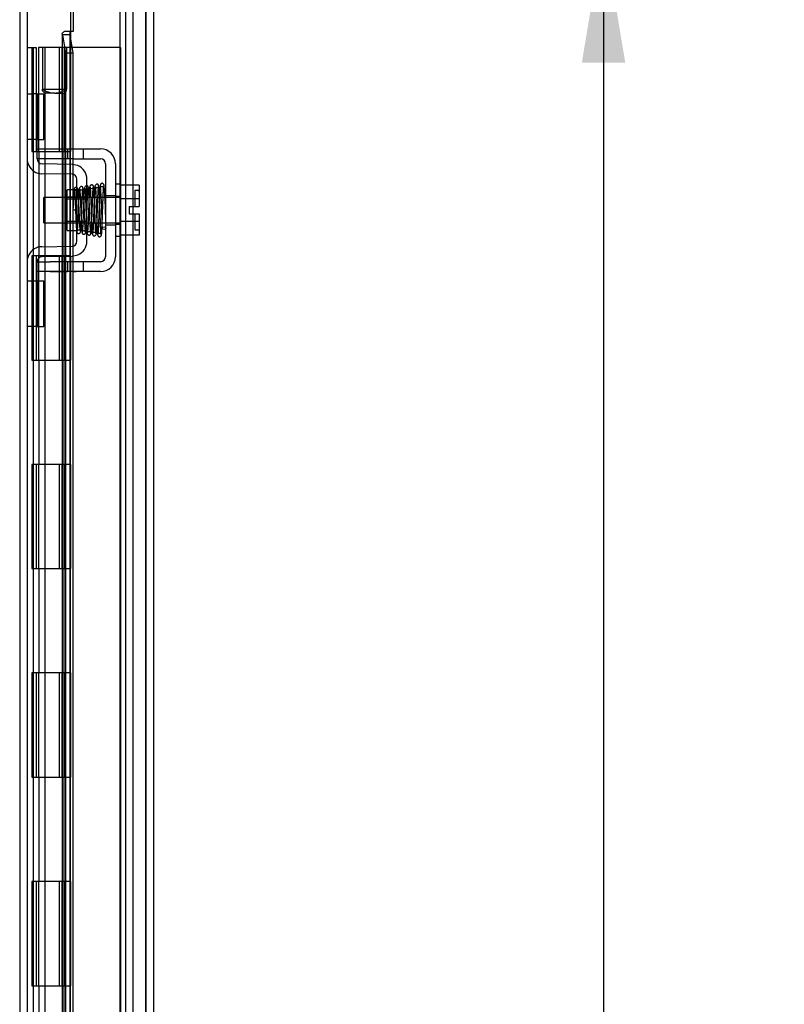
# Model space of a CAD drawing. Header units: inches. Extents: x 1 to 240, y -1 to 159.
# Tile 10 of 61: x 21 to 28, y 87 to 96. Entities that reach past the tile are written whole.
import ezdxf
from ezdxf.enums import TextEntityAlignment as Align
from ezdxf.lldxf.tags import DXFTag

# ---------------------------------------------------------------- set-up
doc = ezdxf.new("R2010")
doc.units = ezdxf.units.IN
doc.header["$MEASUREMENT"] = 0
for name, color, linetype in [('COM42667', 7, 'Continuous'), ('COM42780', 7, 'Continuous'), ('COM48605', 7, 'Continuous'), ('COM70220', 7, 'Continuous'), ('COM70726-5', 7, 'Continuous'), ('Default', 7, 'Continuous'), ('HNG10620-32B', 7, 'Continuous'), ('HNG10620-32C', 7, 'Continuous'), ('HNG10620-32P', 7, 'Continuous'), ('SCC19011', 7, 'Continuous'), ('SPR20265', 7, 'Continuous'), ('WAF25035', 7, 'Continuous')]:
    doc.layers.add(name, color=color, linetype=linetype)
doc.styles.add('SEACAD_Times_New_Roman', font='times.ttf')
tags = doc.linetypes.add('HIDDEN2', pattern=[0.1875, 0.125, -0.0625]).pattern_tags.tags
tags[6:7] = [DXFTag(74, 4), DXFTag(75, 0), DXFTag(340, '0'), DXFTag(46, 0.0), DXFTag(50, 0.0), DXFTag(44, 0.0), DXFTag(45, 0.0)]
tags[4:5] = [DXFTag(74, 4), DXFTag(75, 0), DXFTag(340, '0'), DXFTag(46, 0.0), DXFTag(50, 0.0), DXFTag(44, 0.0), DXFTag(45, 0.0)]
doc.dimstyles.new('HAMMOND_(STH_-_240x160)', dxfattribs={"dimtxt": 1, "dimasz": 1.25, "dimexe": 0.5, "dimexo": 0.5, "dimgap": 0.25, "dimtad": 0, "dimtih": 1, "dimtoh": 1, "dimlfac": 0.125, "dimzin": 0, "dimdsep": 46, "dimtxsty": 'SEACAD_Times_New_Roman', "dimblk1": '_SE_FILLED', "dimblk2": '_SE_FILLED', "dimsah": 1, "dimcen": 0.5, "dimadec": 0, "dimazin": 0, "dimtfac": 0.8, "dimtofl": 0, "dimtmove": 0, "dimatfit": 3, "dimfxl": 1, "dimtolj": 1, "dimtzin": 0, "dimarcsym": 0})

# ---------------------------------------------------------------- blocks, each defined once
blk = doc.blocks.new('SE6')
at = {"layer": 'COM42667', "color": 7, "linetype": 'HIDDEN2'}
for p, q in [((21.0603, 94.8398), (21.1853, 94.8398)), ((21.1853, 94.8398), (21.3523, 94.8398)), ((21.3523, 94.8398), (21.4123, 94.8398)), ((21.3523, 94.8398), (21.3523, 94.7448)), ((21.4123, 94.8398), (21.6678, 94.8398)), ((21.5048, 94.7448), (21.5048, 94.8398)), ((21.0603, 94.7448), (21.0603, 94.7823)), ((21.1853, 94.7448), (21.0603, 94.7448)), ((21.3523, 94.7448), (21.1853, 94.7448)), ((21.4123, 94.7448), (21.3523, 94.7448)), ((21.4123, 94.7448), (21.6678, 94.7448)), ((21.7158, 94.6968), (21.7158, 93.8053)), ((21.8108, 94.6968), (21.8108, 93.8053)), ((21.7158, 94.3916), (21.8108, 94.3916)), ((21.7158, 94.1106), (21.8108, 94.1106)), ((21.0603, 93.7573), (21.1853, 93.7573)), ((21.0603, 93.7198), (21.0603, 93.7573)), ((21.3523, 93.7573), (21.1853, 93.7573)), ((21.4123, 93.7573), (21.3523, 93.7573)), ((21.3523, 93.7573), (21.3523, 93.6623)), ((21.6678, 93.7573), (21.4123, 93.7573)), ((21.5048, 93.6623), (21.5048, 93.7573)), ((21.1853, 93.6623), (21.0603, 93.6623)), ((21.1853, 93.6633), (21.1853, 93.6623)), ((21.1853, 93.6633), (21.2452, 93.6633)), ((21.3523, 93.6623), (21.1853, 93.6623)), ((21.2452, 93.6633), (21.2452, 93.6623)), ((21.2452, 93.6633), (21.2735, 93.6633)), ((21.2735, 93.6633), (21.2735, 93.6623)), ((21.2735, 93.6633), (21.352, 93.6633)), ((21.4123, 93.6623), (21.3523, 93.6623)), ((21.3861, 93.6633), (21.3861, 93.6623)), ((21.6678, 93.6623), (21.4123, 93.6623)), ((21.413, 93.6633), (21.4353, 93.6633)), ((21.4353, 93.6633), (21.4353, 93.6623))]:
    blk.add_line(p, q, dxfattribs=at)
for centre, radius, start, end in [((21.6678, 94.6968), 0.143, 0, 90), ((21.6678, 94.6968), 0.048, 0, 90), ((21.6678, 93.8053), 0.143, 270, 0), ((21.6678, 93.8053), 0.048, 270, 0)]:
    blk.add_arc(centre, radius, start, end, dxfattribs=at)
at = {"layer": 'COM42780', "color": 7, "linetype": 'HIDDEN2'}
for p, q in [((20.9653, 95.3663), (21.0072, 95.3663)), ((21.0576, 95.3663), (21.0072, 95.3663)), ((21.0576, 95.3663), (21.1247, 95.3663)), ((21.0576, 94.9293), (21.0576, 95.3663)), ((21.0603, 95.3663), (21.0603, 94.9293)), ((21.1247, 94.9293), (21.1247, 95.3663)), ((21.0072, 94.9293), (20.9653, 94.9293)), ((21.0576, 94.9293), (21.0072, 94.9293)), ((21.0576, 94.9293), (21.1247, 94.9293)), ((21.0603, 94.7823), (21.0603, 94.9293)), ((21.3968, 94.691), (21.1075, 94.6961)), ((21.4509, 94.6793), (21.3968, 94.691)), ((21.3951, 94.596), (21.1058, 94.6011)), ((21.4423, 93.9541), (21.4423, 94.548)), ((21.5373, 93.9541), (21.5373, 94.548)), ((21.3473, 94.0561), (21.3473, 94.4461)), ((21.4423, 94.4461), (21.3473, 94.4461)), ((21.5373, 94.3761), (21.3473, 94.3761)), ((21.5373, 94.3576), (21.3473, 94.3576)), ((21.3473, 94.1446), (21.5373, 94.1446)), ((21.5373, 94.1261), (21.3473, 94.1261)), ((21.3473, 94.0561), (21.4423, 94.0561)), ((21.1058, 93.901), (21.3951, 93.9061)), ((21.1075, 93.806), (21.3968, 93.8111)), ((21.3968, 93.8111), (21.4509, 93.8228)), ((21.0603, 93.5728), (21.0603, 93.7198)), ((20.9653, 93.5728), (21.0072, 93.5728)), ((21.0072, 93.5728), (21.0576, 93.5728)), ((21.0576, 93.5728), (21.1247, 93.5728)), ((21.0576, 93.1358), (21.0576, 93.5728)), ((21.0603, 93.5728), (21.0603, 93.1358)), ((21.1247, 93.1358), (21.1247, 93.5728)), ((21.0593, 93.441), (21.0603, 93.441)), ((21.0593, 93.3317), (21.0593, 93.441)), ((21.0593, 93.4107), (21.0603, 93.4107)), ((21.0593, 93.3317), (21.0603, 93.3317)), ((21.0593, 93.3011), (21.0593, 93.3317)), ((21.0593, 93.3259), (21.0603, 93.3259)), ((21.0593, 93.3011), (21.0603, 93.3011)), ((21.0593, 93.2675), (21.0593, 93.3011)), ((21.0593, 93.2675), (21.0603, 93.2675)), ((21.0072, 93.1358), (20.9653, 93.1358)), ((21.0576, 93.1358), (21.0072, 93.1358)), ((21.0576, 93.1358), (21.1247, 93.1358))]:
    blk.add_line(p, q, dxfattribs=at)
for centre, radius, start, end in [((21.1083, 94.744), 0.143, 180, 206.90823), ((21.1083, 94.744), 0.048, 180, 269), ((21.1083, 94.744), 0.143, 206.90823, 269), ((21.3943, 94.548), 0.143, 0, 66.66652), ((21.3943, 94.548), 0.048, 0, 89), ((21.1083, 93.7581), 0.143, 91, 153.09177), ((21.3943, 93.9541), 0.048, 271, 0), ((21.3943, 93.9541), 0.143, 293.33348, 0), ((21.1083, 93.7581), 0.143, 153.09177, 180), ((21.1083, 93.7581), 0.048, 91, 180)]:
    blk.add_arc(centre, radius, start, end, dxfattribs=at)
at = {"layer": 'COM48605', "color": 7, "linetype": 'Continuous'}
for p, q in [((21.3803, 96.8435), (21.3803, 95.8131)), ((22.1753, 96.8076), (22.1753, 62.8186))]:
    blk.add_line(p, q, dxfattribs=at)
at = {"layer": 'COM48605', "color": 7, "linetype": 'HIDDEN2'}
for p, q in [((21.4083, 95.9685), (21.4083, 96.8435)), ((22.1033, 96.8076), (22.1033, 62.8186)), ((21.3256, 95.9685), (21.4083, 95.9685)), ((21.3003, 95.9401), (21.3003, 63.686)), ((21.3019, 95.933), (21.3319, 95.7604)), ((21.3728, 95.933), (21.3019, 95.933)), ((21.3723, 95.9401), (21.3723, 63.686)), ((21.3728, 95.933), (21.4028, 95.7604)), ((21.3319, 95.7604), (21.3319, 63.8657)), ((21.3319, 95.7604), (21.4028, 95.7604)), ((21.4028, 95.7604), (21.4028, 85.9156))]:
    blk.add_line(p, q, dxfattribs=at)
blk.add_arc((21.4258, 95.9399), 0.0534, 147.5781, 179.76642, dxfattribs=at)
blk.add_open_spline([(21.3019, 95.933), (21.2992, 95.9389), (21.2999, 95.9448), (21.308, 95.9567), (21.3155, 95.9626), (21.3256, 95.9685)], degree=3, knots=[0, 0, 0, 0, 0.5, 0.5, 1, 1, 1, 1], dxfattribs=at)
at = {"layer": 'COM70220', "color": 7, "linetype": 'HIDDEN2'}
for p, q in [((21.8533, 96.2906), (21.8533, 63.3356)), ((22.0993, 96.2906), (22.0993, 63.3356)), ((22.1013, 96.2906), (22.1013, 63.3356)), ((22.1023, 96.2906), (22.1023, 63.3356))]:
    blk.add_line(p, q, dxfattribs=at)
at = {"layer": 'COM70726-5', "color": 7, "linetype": 'HIDDEN2'}
for p, q in [((20.8933, 97.658), (20.8933, 61.9681)), ((21.9063, 96.5263), (21.9063, 63.0998)), ((21.9783, 96.5263), (21.9783, 63.0998))]:
    blk.add_line(p, q, dxfattribs=at)
at = {"layer": 'COM70726-5', "color": 7, "linetype": 'Continuous'}
blk.add_line((20.9653, 97.658), (20.9653, 61.9681), dxfattribs=at)
at = {"layer": 'HNG10620-32B', "color": 7, "linetype": 'Continuous'}
for p, q in [((20.9653, 95.8131), (20.9914, 95.8131)), ((20.9914, 95.8131), (21.0091, 95.8131)), ((21.0091, 95.8131), (21.0515, 95.8131)), ((21.0091, 95.8131), (21.0091, 94.8131)), ((21.0515, 95.8131), (21.0515, 94.8131)), ((21.0091, 94.8131), (21.1178, 94.8131)), ((21.1178, 94.8131), (21.3803, 94.8131)), ((21.3803, 93.8131), (21.3803, 94.8131)), ((21.1178, 93.8131), (21.0091, 93.8131)), ((21.0091, 93.8131), (21.0091, 92.8131)), ((21.0515, 93.8131), (21.0515, 92.8131)), ((21.3803, 93.8131), (21.1178, 93.8131)), ((21.0091, 92.8131), (21.1178, 92.8131)), ((21.1178, 92.8131), (21.3803, 92.8131)), ((21.3803, 91.8131), (21.3803, 92.8131)), ((21.1178, 91.8131), (21.0091, 91.8131)), ((21.0091, 91.8131), (21.0091, 90.8131)), ((21.0515, 91.8131), (21.0515, 90.8131)), ((21.3803, 91.8131), (21.1178, 91.8131)), ((21.0091, 90.8131), (21.1178, 90.8131)), ((21.1178, 90.8131), (21.3803, 90.8131)), ((21.3803, 89.8131), (21.3803, 90.8131)), ((21.1178, 89.8131), (21.0091, 89.8131)), ((21.0091, 89.8131), (21.0091, 88.8131)), ((21.0515, 89.8131), (21.0515, 88.8131)), ((21.3803, 89.8131), (21.1178, 89.8131)), ((21.0091, 88.8131), (21.1178, 88.8131)), ((21.1178, 88.8131), (21.3803, 88.8131)), ((21.3803, 87.8131), (21.3803, 88.8131)), ((21.1178, 87.8131), (21.0091, 87.8131)), ((21.0091, 87.8131), (21.0091, 86.8131)), ((21.0515, 87.8131), (21.0515, 86.8131)), ((21.3803, 87.8131), (21.1178, 87.8131)), ((21.0091, 86.8131), (21.1178, 86.8131)), ((21.1178, 86.8131), (21.3803, 86.8131)), ((21.3803, 85.8131), (21.3803, 86.8131))]:
    blk.add_line(p, q, dxfattribs=at)
at = {"layer": 'HNG10620-32B', "color": 7, "linetype": 'HIDDEN2'}
for p, q in [((21.0253, 63.8131), (21.0253, 95.8131)), ((21.0797, 93.8131), (21.0797, 94.8131)), ((21.137, 93.8131), (21.137, 94.8131)), ((21.3203, 93.8131), (21.3203, 94.8131)), ((21.0797, 91.8131), (21.0797, 92.8131)), ((21.137, 91.8131), (21.137, 92.8131)), ((21.3203, 91.8131), (21.3203, 92.8131)), ((21.0797, 89.8131), (21.0797, 90.8131)), ((21.137, 89.8131), (21.137, 90.8131)), ((21.3203, 89.8131), (21.3203, 90.8131)), ((21.0797, 87.8131), (21.0797, 88.8131)), ((21.137, 87.8131), (21.137, 88.8131)), ((21.3203, 87.8131), (21.3203, 88.8131)), ((21.0797, 85.8131), (21.0797, 86.8131)), ((21.137, 85.8131), (21.137, 86.8131)), ((21.3203, 85.8131), (21.3203, 86.8131))]:
    blk.add_line(p, q, dxfattribs=at)
at = {"layer": 'HNG10620-32C', "color": 7, "linetype": 'Continuous'}
for p, q in [((21.3803, 95.8131), (21.0728, 95.8131)), ((21.0728, 95.8131), (21.0728, 94.8131)), ((21.3803, 95.8131), (21.3803, 94.8131)), ((21.1178, 94.8131), (21.3803, 94.8131)), ((21.0728, 93.8131), (21.0728, 92.8131)), ((21.3803, 93.8131), (21.1178, 93.8131)), ((21.3803, 93.8131), (21.3803, 92.8131)), ((21.1178, 92.8131), (21.3803, 92.8131)), ((21.0728, 91.8131), (21.0728, 90.8131)), ((21.3803, 91.8131), (21.1178, 91.8131)), ((21.3803, 91.8131), (21.3803, 90.8131)), ((21.1178, 90.8131), (21.3803, 90.8131)), ((21.0728, 89.8131), (21.0728, 88.8131)), ((21.3803, 89.8131), (21.1178, 89.8131)), ((21.3803, 89.8131), (21.3803, 88.8131)), ((21.1178, 88.8131), (21.3803, 88.8131)), ((21.0728, 87.8131), (21.0728, 86.8131)), ((21.3803, 87.8131), (21.1178, 87.8131)), ((21.3803, 87.8131), (21.3803, 86.8131)), ((21.1178, 86.8131), (21.3803, 86.8131))]:
    blk.add_line(p, q, dxfattribs=at)
at = {"layer": 'HNG10620-32C', "color": 7, "linetype": 'HIDDEN2'}
for p, q in [((21.1328, 95.8131), (21.1328, 94.8131)), ((21.2703, 95.8131), (21.2703, 94.8131)), ((21.2983, 95.8131), (21.2983, 94.8131)), ((21.3203, 95.8131), (21.3203, 94.8131)), ((21.4093, 95.8131), (21.3803, 95.8131)), ((21.8603, 95.8131), (21.4093, 95.8131)), ((21.8603, 95.8131), (21.8603, 63.8131)), ((21.1328, 93.8131), (21.1328, 92.8131)), ((21.2703, 93.8131), (21.2703, 92.8131)), ((21.2983, 93.8131), (21.2983, 92.8131)), ((21.3203, 93.8131), (21.3203, 92.8131)), ((21.1328, 91.8131), (21.1328, 90.8131)), ((21.2703, 91.8131), (21.2703, 90.8131)), ((21.2983, 91.8131), (21.2983, 90.8131)), ((21.3203, 91.8131), (21.3203, 90.8131)), ((21.1328, 89.8131), (21.1328, 88.8131)), ((21.2703, 89.8131), (21.2703, 88.8131)), ((21.2983, 89.8131), (21.2983, 88.8131)), ((21.3203, 89.8131), (21.3203, 88.8131)), ((21.1328, 87.8131), (21.1328, 86.8131)), ((21.2703, 87.8131), (21.2703, 86.8131)), ((21.2983, 87.8131), (21.2983, 86.8131)), ((21.3203, 87.8131), (21.3203, 86.8131))]:
    blk.add_line(p, q, dxfattribs=at)
at = {"layer": 'HNG10620-32P', "color": 7, "linetype": 'HIDDEN2'}
for p, q in [((21.1115, 95.8131), (21.1115, 95.4125)), ((21.3415, 95.8131), (21.3415, 95.4125)), ((21.1115, 95.4125), (21.3415, 95.4125)), ((21.1115, 95.3954), (21.1115, 95.4125)), ((21.1115, 95.3954), (21.1328, 95.3742)), ((21.3203, 95.3742), (21.3416, 95.3954)), ((21.3415, 95.3954), (21.3415, 95.4125)), ((21.2265, 95.3742), (21.1328, 95.3742)), ((21.1328, 95.3742), (21.1328, 63.8131)), ((21.2265, 95.3742), (21.3203, 95.3742)), ((21.3203, 63.8131), (21.3203, 95.3742))]:
    blk.add_line(p, q, dxfattribs=at)
for centre, start, end in [((21.233, 95.585), 234.85734, 268.25957), ((21.2202, 95.585), 271.73762, 305.14495)]:
    blk.add_arc(centre, 0.2109, start, end, dxfattribs=at)
at = {"layer": 'SCC19011', "color": 7, "linetype": 'HIDDEN2'}
for p, q in [((22.0368, 94.4921), (21.8558, 94.4921)), ((21.9968, 94.4386), (21.9968, 94.2851)), ((22.0268, 94.4386), (21.9968, 94.4386)), ((22.0368, 94.4921), (22.0368, 94.3599)), ((21.1238, 94.1291), (21.1238, 94.3731)), ((21.8558, 94.3731), (21.1238, 94.3731)), ((22.0368, 94.3599), (21.8558, 94.3599)), ((22.0368, 94.3599), (22.0368, 94.2851)), ((21.9418, 94.2851), (21.9418, 94.2171)), ((21.9418, 94.2851), (22.0368, 94.2851)), ((21.9418, 94.2171), (22.0368, 94.2171)), ((21.9968, 94.2171), (21.9968, 94.0636)), ((22.0368, 94.2171), (22.0368, 94.1422)), ((21.1238, 94.1291), (21.8558, 94.1291)), ((22.0368, 94.1422), (21.8558, 94.1422)), ((21.9968, 94.0636), (22.0268, 94.0636)), ((22.0368, 94.1422), (22.0368, 94.0101)), ((22.0368, 94.0101), (21.8558, 94.0101))]:
    blk.add_line(p, q, dxfattribs=at)
for centre, start, end in [((22.0268, 94.4486), 270, 0), ((22.0268, 94.0536), 0, 90)]:
    blk.add_arc(centre, 0.01, start, end, dxfattribs=at)
at = {"layer": 'SPR20265', "color": 7, "linetype": 'HIDDEN2'}
blk.add_line((21.4383, 94.2511), (21.4033, 94.2511), dxfattribs=at)
for centre, radius, start, end in [((21.5834, 94.4757), 0.0169, 180.77991, 0.22839), ((16.7653, 94.0734), 4.9192, 0.05544, 4.84158), ((16.7347, 94.0721), 4.9849, 0.07756, 4.81748)]:
    blk.add_arc(centre, radius, start, end, dxfattribs=at)
blk.add_ellipse((21.702, 94.0785), major_axis=(0.0175, 0), ratio=0.707107, dxfattribs=at)
for points, knots in [([(21.415, 94.4537), (21.4144, 94.452), (21.4133, 94.445), (21.4116, 94.4268), (21.4099, 94.4013), (21.4083, 94.3693), (21.4066, 94.3327), (21.4049, 94.292), (21.4039, 94.2662), (21.4033, 94.2511)], [0.1262894, 0.1262894, 0.1262894, 0.1262894, 0.2522008, 0.3777822, 0.5029693, 0.6277666, 0.7522043, 0.8763068, 1, 1, 1, 1]), ([(21.4521, 94.4503), (21.4517, 94.4537), (21.4508, 94.4593), (21.4449, 94.4667), (21.4376, 94.4702), (21.4306, 94.4706), (21.424, 94.4682), (21.4191, 94.4638), (21.4162, 94.4583), (21.4159, 94.4548), (21.4157, 94.4529)], [0, 0, 0, 0, 0.171749, 0.337669, 0.486578, 0.613302, 0.730062, 0.835396, 0.925606, 1, 1, 1, 1]), ([(21.4165, 94.4507), (21.4171, 94.449), (21.418, 94.4458), (21.4199, 94.4292), (21.4219, 94.3984), (21.4242, 94.3522), (21.4261, 94.3066), (21.4277, 94.2665), (21.429, 94.2336), (21.4301, 94.2047), (21.4313, 94.1758), (21.4326, 94.1447), (21.4342, 94.1127), (21.436, 94.0826), (21.4379, 94.0597), (21.4397, 94.0457), (21.4424, 94.0379), (21.4445, 94.0336), (21.4511, 94.029), (21.4567, 94.0277), (21.4624, 94.028), (21.4685, 94.0308), (21.4741, 94.0367), (21.4766, 94.0442), (21.4786, 94.0559), (21.4808, 94.0807), (21.4827, 94.1157), (21.4844, 94.1535), (21.486, 94.1911), (21.4878, 94.2368), (21.4897, 94.2891), (21.4919, 94.3446), (21.4944, 94.3972), (21.497, 94.4411), (21.4987, 94.4519), (21.4998, 94.4577)], [0, 0, 0, 0, 0.030138, 0.058644, 0.110543, 0.155891, 0.194555, 0.22648, 0.251609, 0.272114, 0.295474, 0.322352, 0.352806, 0.386929, 0.423211, 0.452733, 0.474035, 0.48711, 0.495203, 0.500931, 0.507948, 0.516068, 0.524564, 0.543018, 0.563663, 0.607437, 0.654882, 0.682303, 0.714219, 0.750638, 0.791534, 0.836919, 0.886807, 0.941147, 1, 1, 1, 1]), ([(21.4507, 94.4529), (21.4506, 94.4515), (21.4505, 94.449), (21.4491, 94.445), (21.4468, 94.4415), (21.4438, 94.4387), (21.4404, 94.4367), (21.4359, 94.4353), (21.4303, 94.4352), (21.4241, 94.4375), (21.4196, 94.4417), (21.4172, 94.4466), (21.4171, 94.4489), (21.4171, 94.4503)], [0, 0, 0, 0, 0.062102, 0.127036, 0.193129, 0.258648, 0.322128, 0.382614, 0.496212, 0.616438, 0.741896, 0.869698, 1, 1, 1, 1]), ([(21.4383, 94.2511), (21.4389, 94.2662), (21.4399, 94.2918), (21.4416, 94.3321), (21.4432, 94.3681), (21.4448, 94.3992), (21.4465, 94.4238), (21.4481, 94.441), (21.4491, 94.4475), (21.4497, 94.4489)], [0, 0, 0, 0, 0.125192, 0.2503696, 0.3754503, 0.5004684, 0.6254513, 0.7503882, 0.8752185, 0.8752185, 0.8752185, 0.8752185]), ([(21.4649, 94.4603), (21.4643, 94.4578), (21.4635, 94.4533), (21.4616, 94.4347), (21.4596, 94.4024), (21.4574, 94.3551), (21.4555, 94.3087), (21.4539, 94.2674), (21.4526, 94.2337), (21.4515, 94.2051), (21.4504, 94.1781), (21.4493, 94.1499), (21.448, 94.1214), (21.4466, 94.0944), (21.4453, 94.0729), (21.4441, 94.0601), (21.4444, 94.0563), (21.4448, 94.0567), (21.4507, 94.0617), (21.4611, 94.0642), (21.47, 94.0596), (21.4735, 94.056), (21.4719, 94.0647), (21.4706, 94.0879), (21.4686, 94.1239), (21.4669, 94.1623), (21.4653, 94.1999), (21.4635, 94.2451), (21.4615, 94.2963), (21.4593, 94.3499), (21.4569, 94.3998), (21.4542, 94.4404), (21.4524, 94.4492), (21.4514, 94.4538)], [0, 0, 0, 0, 0.030624, 0.059572, 0.112296, 0.158496, 0.198178, 0.231383, 0.258144, 0.279018, 0.300893, 0.325848, 0.353832, 0.384782, 0.418556, 0.448709, 0.470924, 0.485481, 0.493857, 0.506964, 0.5258, 0.535355, 0.565296, 0.608976, 0.656578, 0.684104, 0.716046, 0.752413, 0.793173, 0.838315, 0.887857, 0.941737, 1, 1, 1, 1]), ([(21.5006, 94.4607), (21.5006, 94.4616), (21.5006, 94.4631), (21.5, 94.4659), (21.4989, 94.4686), (21.4973, 94.4712), (21.4951, 94.4736), (21.4914, 94.4763), (21.4857, 94.4782), (21.4787, 94.4776), (21.4714, 94.4738), (21.4656, 94.4659), (21.4647, 94.46), (21.4642, 94.4564)], [0, 0, 0, 0, 0.035882, 0.073188, 0.112909, 0.155738, 0.202044, 0.251913, 0.361271, 0.485727, 0.637722, 0.812554, 1, 1, 1, 1]), ([(21.4992, 94.4564), (21.4992, 94.4545), (21.4989, 94.4516), (21.4945, 94.446), (21.4881, 94.443), (21.4815, 94.4427), (21.476, 94.4444), (21.4721, 94.447), (21.4697, 94.4494), (21.4678, 94.4521), (21.4666, 94.455), (21.4658, 94.458), (21.4657, 94.4597), (21.4656, 94.4607)], [0, 0, 0, 0, 0.182694, 0.346276, 0.488158, 0.606317, 0.714771, 0.767541, 0.818616, 0.867529, 0.913978, 0.957988, 1, 1, 1, 1]), ([(21.4662, 94.4567), (21.4667, 94.4569), (21.4678, 94.4555), (21.4698, 94.4376), (21.4718, 94.4068), (21.4736, 94.3701), (21.4751, 94.3332), (21.4765, 94.2994), (21.4776, 94.2706), (21.4785, 94.2465), (21.4793, 94.2233), (21.4803, 94.197), (21.4816, 94.1655), (21.4831, 94.1305), (21.4848, 94.0948), (21.4867, 94.0629), (21.4889, 94.0395), (21.4903, 94.0366), (21.4911, 94.0357)], [0.0371956, 0.0371956, 0.0371956, 0.0371956, 0.0950268, 0.1815481, 0.2593321, 0.3282437, 0.3881762, 0.4389945, 0.4806028, 0.5129557, 0.5423464, 0.5804616, 0.6275872, 0.6837392, 0.7489853, 0.8234087, 0.9070556, 0.990788, 0.990788, 0.990788, 0.990788]), ([(21.5745, 94.0338), (21.574, 94.0369), (21.5731, 94.0424), (21.5712, 94.0639), (21.5692, 94.1003), (21.567, 94.1523), (21.5651, 94.2025), (21.5635, 94.2462), (21.5622, 94.2815), (21.5611, 94.3115), (21.56, 94.3401), (21.5587, 94.37), (21.5573, 94.4002), (21.5557, 94.4287), (21.554, 94.4513), (21.5523, 94.4661), (21.5498, 94.4746), (21.5479, 94.4792), (21.5402, 94.4856), (21.5297, 94.487), (21.5178, 94.4782), (21.5142, 94.4651), (21.5126, 94.4511), (21.5104, 94.423), (21.5085, 94.3839), (21.5068, 94.3429), (21.5052, 94.3029), (21.5034, 94.2548), (21.5014, 94.2004), (21.4992, 94.1438), (21.4967, 94.0913), (21.4946, 94.0588), (21.4927, 94.043), (21.4918, 94.0406), (21.4913, 94.0393)], [0, 0, 0, 0, 0.030588, 0.059502, 0.112112, 0.15811, 0.197452, 0.230137, 0.256167, 0.276711, 0.298882, 0.32391, 0.351827, 0.382688, 0.416108, 0.444805, 0.466192, 0.480295, 0.488754, 0.504028, 0.526129, 0.547052, 0.567589, 0.611179, 0.65858, 0.685494, 0.716984, 0.753026, 0.793568, 0.838557, 0.887974, 0.941711, 0.970313, 1, 1, 1, 1]), ([(21.5257, 94.0402), (21.525, 94.0408), (21.5237, 94.0433), (21.5216, 94.0653), (21.5197, 94.0962), (21.518, 94.1313), (21.5166, 94.1659), (21.5153, 94.1971), (21.5143, 94.2233), (21.5135, 94.2465), (21.5126, 94.2706), (21.5115, 94.2995), (21.5101, 94.3337), (21.5085, 94.3712), (21.5066, 94.409), (21.5045, 94.4413), (21.5024, 94.4613), (21.501, 94.4631), (21.5004, 94.463)], [0.0131658, 0.0131658, 0.0131658, 0.0131658, 0.0909604, 0.1731652, 0.2465793, 0.3111404, 0.3668432, 0.4136877, 0.4516326, 0.4809195, 0.513185, 0.5547397, 0.6056117, 0.6658064, 0.7353084, 0.8141543, 0.9023988, 0.9687744, 0.9687744, 0.9687744, 0.9687744]), ([(21.5261, 94.036), (21.5267, 94.0375), (21.5276, 94.0401), (21.5294, 94.0559), (21.5315, 94.0864), (21.5337, 94.1331), (21.5356, 94.1801), (21.5372, 94.2223), (21.5385, 94.2572), (21.5397, 94.2878), (21.5408, 94.3182), (21.5421, 94.3513), (21.5436, 94.3854), (21.5451, 94.4177), (21.5466, 94.4423), (21.5477, 94.455), (21.5474, 94.458), (21.5464, 94.4568), (21.5436, 94.4543), (21.5401, 94.4521), (21.5354, 94.4509), (21.5298, 94.451), (21.5243, 94.4532), (21.521, 94.4558), (21.5191, 94.4577), (21.5191, 94.4562), (21.5192, 94.4501), (21.5204, 94.435), (21.5218, 94.4107), (21.523, 94.3864), (21.5244, 94.3555), (21.5259, 94.3161), (21.5277, 94.2683), (21.5296, 94.2135), (21.5318, 94.1552), (21.5342, 94.0994), (21.5369, 94.0518), (21.5386, 94.0387), (21.5396, 94.0315)], [0, 0, 0, 0, 0.030225, 0.058803, 0.110858, 0.156431, 0.195456, 0.227938, 0.253865, 0.274459, 0.297581, 0.324594, 0.355453, 0.390107, 0.42783, 0.459209, 0.481159, 0.494005, 0.495926, 0.500825, 0.505329, 0.510836, 0.51729, 0.524444, 0.532575, 0.546917, 0.562289, 0.605902, 0.629239, 0.653669, 0.681658, 0.713975, 0.750652, 0.791681, 0.837105, 0.886957, 0.941226, 1, 1, 1, 1]), ([(21.566, 94.4782), (21.5651, 94.4764), (21.5637, 94.4726), (21.5614, 94.4449), (21.5595, 94.4098), (21.5578, 94.3711), (21.5563, 94.3336), (21.555, 94.3001), (21.554, 94.2721), (21.5532, 94.2476), (21.5523, 94.2222), (21.5512, 94.1921), (21.5498, 94.1569), (21.5483, 94.1188), (21.5465, 94.0814), (21.5445, 94.0508), (21.5431, 94.0384), (21.5424, 94.0357)], [0, 0, 0, 0, 0.0928445, 0.1764398, 0.250853, 0.3161117, 0.3722873, 0.4194413, 0.4575828, 0.486995, 0.5193932, 0.5610525, 0.6119191, 0.6718945, 0.7408311, 0.8186093, 0.9050834, 0.9050834, 0.9050834, 0.9050834]), ([(21.6015, 94.4755), (21.6011, 94.4786), (21.6005, 94.4826), (21.5972, 94.4875), (21.5931, 94.4913), (21.5871, 94.4939), (21.5801, 94.494), (21.5736, 94.4915), (21.5687, 94.4869), (21.5658, 94.4813), (21.5654, 94.4777), (21.5653, 94.4758)], [0, 0, 0, 0, 0.147667, 0.223434, 0.298136, 0.43794, 0.563031, 0.685887, 0.803032, 0.90871, 1, 1, 1, 1]), ([(21.566, 94.4746), (21.5668, 94.4727), (21.5683, 94.4687), (21.5705, 94.4411), (21.5724, 94.4052), (21.5741, 94.3661), (21.5755, 94.3282), (21.5768, 94.2943), (21.5778, 94.2661), (21.5786, 94.2411), (21.5796, 94.2152), (21.5807, 94.1841), (21.582, 94.1478), (21.5836, 94.1085), (21.5855, 94.0696), (21.5877, 94.0367), (21.5898, 94.0194), (21.5911, 94.0183), (21.5916, 94.0187)], [0, 0, 0, 0, 0.0901431, 0.1716896, 0.2445993, 0.3087647, 0.3640858, 0.4105135, 0.4480006, 0.4769549, 0.5095978, 0.5514293, 0.6025201, 0.6629378, 0.7327928, 0.8121465, 0.90117, 0.9556697, 0.9556697, 0.9556697, 0.9556697]), ([(21.5768, 94.0291), (21.5776, 94.0324), (21.5792, 94.0461), (21.5813, 94.0786), (21.5832, 94.1173), (21.5848, 94.1562), (21.5862, 94.1919), (21.5873, 94.2222), (21.5882, 94.2476), (21.589, 94.2721), (21.59, 94.3), (21.5913, 94.3333), (21.5927, 94.3705), (21.5944, 94.4087), (21.5963, 94.443), (21.5985, 94.4697), (21.5999, 94.473), (21.6008, 94.4745)], [0.0977501, 0.0977501, 0.0977501, 0.0977501, 0.186074, 0.2649442, 0.3344393, 0.3946082, 0.4454453, 0.4869702, 0.519214, 0.5484623, 0.5863614, 0.633159, 0.6888194, 0.753351, 0.826756, 0.908978, 1, 1, 1, 1]), ([(21.6143, 94.4805), (21.6134, 94.4729), (21.6118, 94.4588), (21.6091, 94.4093), (21.6065, 94.3434), (21.6038, 94.2653), (21.6015, 94.1977), (21.5996, 94.1472), (21.5982, 94.112), (21.5967, 94.0811), (21.5953, 94.0558), (21.5938, 94.0362), (21.5928, 94.0299), (21.5923, 94.0264)], [0, 0, 0, 0, 0.115205, 0.233158, 0.353934, 0.477428, 0.603662, 0.668044, 0.733093, 0.798807, 0.865217, 0.932283, 1, 1, 1, 1]), ([(21.6253, 94.0268), (21.625, 94.0264), (21.624, 94.0271), (21.6223, 94.0419), (21.6203, 94.0728), (21.6185, 94.1102), (21.617, 94.1486), (21.6156, 94.1844), (21.6146, 94.2152), (21.6136, 94.2411), (21.6128, 94.2661), (21.6118, 94.2943), (21.6105, 94.3284), (21.6091, 94.3667), (21.6074, 94.4063), (21.6054, 94.4429), (21.6032, 94.4713), (21.6017, 94.4759), (21.6008, 94.4781)], [0.0521708, 0.0521708, 0.0521708, 0.0521708, 0.0958626, 0.1829684, 0.2611836, 0.3304706, 0.3907088, 0.4418475, 0.4838361, 0.5166603, 0.5458022, 0.5835599, 0.6303746, 0.6862392, 0.7511598, 0.8251036, 0.9080332, 1, 1, 1, 1]), ([(21.6501, 94.4832), (21.6501, 94.4841), (21.6501, 94.4857), (21.6496, 94.4886), (21.6486, 94.4914), (21.647, 94.4941), (21.6448, 94.4966), (21.6421, 94.4986), (21.639, 94.5), (21.6343, 94.501), (21.6282, 94.5001), (21.6209, 94.4957), (21.6151, 94.4868), (21.6142, 94.4802), (21.6137, 94.476)], [0, 0, 0, 0, 0.045056, 0.086229, 0.124988, 0.163044, 0.202115, 0.243689, 0.288908, 0.338607, 0.455438, 0.607761, 0.792001, 1, 1, 1, 1]), ([(21.6487, 94.476), (21.6489, 94.4755), (21.6489, 94.4748), (21.6468, 94.4713), (21.6425, 94.4678), (21.6372, 94.466), (21.6327, 94.4658), (21.6293, 94.4663), (21.6257, 94.4674), (21.6223, 94.4694), (21.6192, 94.4722), (21.6169, 94.4757), (21.6154, 94.4796), (21.6152, 94.4819), (21.6151, 94.4832)], [0, 0, 0, 0, 0.182514, 0.338191, 0.470751, 0.582664, 0.63137, 0.678169, 0.726749, 0.777741, 0.831093, 0.886283, 0.942688, 1, 1, 1, 1]), ([(21.6166, 94.4785), (21.6169, 94.4789), (21.6178, 94.4784), (21.6194, 94.4647), (21.6213, 94.4347), (21.623, 94.3969), (21.6246, 94.3579), (21.6259, 94.3214), (21.627, 94.29), (21.6279, 94.2634), (21.6288, 94.2376), (21.6298, 94.208), (21.631, 94.1725), (21.6325, 94.1323), (21.6342, 94.0906), (21.6361, 94.0521), (21.6383, 94.0209), (21.6398, 94.0154), (21.6407, 94.0126)], [0.0593106, 0.0593106, 0.0593106, 0.0593106, 0.0946045, 0.1809036, 0.2586064, 0.3275376, 0.387552, 0.4384775, 0.480204, 0.5126619, 0.5421123, 0.5803019, 0.6275126, 0.683749, 0.749068, 0.8235326, 0.9071551, 1, 1, 1, 1]), ([(21.6272, 94.0243), (21.6281, 94.0312), (21.6297, 94.0443), (21.6324, 94.0919), (21.635, 94.1565), (21.6377, 94.234), (21.64, 94.3018), (21.6419, 94.3528), (21.6433, 94.3888), (21.6448, 94.4207), (21.6462, 94.447), (21.6477, 94.4676), (21.6487, 94.4746), (21.6492, 94.4785)], [0, 0, 0, 0, 0.113671, 0.23054, 0.350518, 0.473738, 0.600063, 0.664705, 0.730154, 0.796388, 0.863439, 0.931315, 1, 1, 1, 1]), ([(21.6646, 94.4907), (21.6638, 94.4867), (21.6623, 94.4716), (21.6602, 94.4355), (21.6583, 94.3934), (21.6567, 94.3514), (21.6554, 94.3128), (21.6543, 94.28), (21.6533, 94.2527), (21.6525, 94.2265), (21.6515, 94.197), (21.6503, 94.1617), (21.6488, 94.1225), (21.6471, 94.0826), (21.6452, 94.0465), (21.6438, 94.0293), (21.643, 94.0239), (21.643, 94.0238)], [0.0983948, 0.0983948, 0.0983948, 0.0983948, 0.1871554, 0.2663663, 0.3361658, 0.3965869, 0.4477093, 0.4895814, 0.5222603, 0.5512647, 0.5888192, 0.635325, 0.6907383, 0.7550067, 0.828036, 0.9097131, 0.9127048, 0.9127048, 0.9127048, 0.9127048]), ([(21.6755, 94.0157), (21.6747, 94.0182), (21.6733, 94.0233), (21.6711, 94.0537), (21.6691, 94.0915), (21.6674, 94.1328), (21.666, 94.1727), (21.6648, 94.2081), (21.6638, 94.2376), (21.6629, 94.2634), (21.662, 94.2901), (21.6609, 94.3217), (21.6595, 94.3588), (21.6579, 94.399), (21.656, 94.4385), (21.6537, 94.4711), (21.6516, 94.4879), (21.6503, 94.4887), (21.6498, 94.4883)], [0, 0, 0, 0, 0.0909912, 0.1731581, 0.246498, 0.3109571, 0.3665427, 0.4132688, 0.4511042, 0.480301, 0.512507, 0.5539869, 0.6047791, 0.6649261, 0.734442, 0.8134005, 0.9019189, 0.9500215, 0.9500215, 0.9500215, 0.9500215]), ([(21.7025, 94.4869), (21.7022, 94.4899), (21.7016, 94.4947), (21.6978, 94.5021), (21.692, 94.5071), (21.6861, 94.509), (21.6815, 94.5091), (21.6781, 94.5084), (21.6748, 94.507), (21.6718, 94.5048), (21.6693, 94.5019), (21.6675, 94.4987), (21.6664, 94.4951), (21.6663, 94.493), (21.6663, 94.4917)], [0, 0, 0, 0, 0.174153, 0.333945, 0.47646, 0.59716, 0.649734, 0.701139, 0.752042, 0.802639, 0.852867, 0.902545, 0.951555, 1, 1, 1, 1]), ([(21.7013, 94.4917), (21.7012, 94.4909), (21.7011, 94.4895), (21.7005, 94.4868), (21.6994, 94.4841), (21.6978, 94.4815), (21.6957, 94.479), (21.6931, 94.4769), (21.6901, 94.4754), (21.6857, 94.474), (21.6799, 94.4738), (21.6731, 94.4763), (21.668, 94.4819), (21.6676, 94.485), (21.6675, 94.4869)], [0, 0, 0, 0, 0.041729, 0.082427, 0.123602, 0.166402, 0.211506, 0.259177, 0.309428, 0.362216, 0.478123, 0.623352, 0.798377, 1, 1, 1, 1]), ([(21.6776, 94.0188), (21.6777, 94.0196), (21.6786, 94.0254), (21.6801, 94.0445), (21.6821, 94.0814), (21.6838, 94.1219), (21.6852, 94.1614), (21.6865, 94.1969), (21.6875, 94.2265), (21.6883, 94.2527), (21.6893, 94.28), (21.6904, 94.3127), (21.6917, 94.3509), (21.6933, 94.3923), (21.6951, 94.4333), (21.6971, 94.468), (21.6985, 94.4821), (21.6992, 94.4855)], [0.0771144, 0.0771144, 0.0771144, 0.0771144, 0.0918601, 0.1746853, 0.2485323, 0.3133613, 0.3691483, 0.4158977, 0.4536069, 0.4827101, 0.5154761, 0.557406, 0.6084984, 0.6687214, 0.7380462, 0.8163848, 0.9037349, 0.9037349, 0.9037349, 0.9037349]), ([(21.4905, 94.0376), (21.4906, 94.0361), (21.4908, 94.0336), (21.4923, 94.0295), (21.4947, 94.026), (21.4988, 94.0223), (21.5048, 94.0198), (21.5119, 94.0199), (21.5184, 94.0226), (21.5233, 94.0274), (21.5262, 94.0335), (21.5266, 94.037), (21.5268, 94.0391)], [0, 0, 0, 0, 0.063176, 0.129473, 0.197366, 0.265212, 0.394679, 0.515177, 0.639946, 0.76535, 0.886036, 1, 1, 1, 1]), ([(21.4918, 94.0391), (21.492, 94.0417), (21.4926, 94.046), (21.4979, 94.0523), (21.5048, 94.0551), (21.5115, 94.0551), (21.5178, 94.0526), (21.5224, 94.0482), (21.5251, 94.0429), (21.5254, 94.0395), (21.5255, 94.0376)], [0, 0, 0, 0, 0.166659, 0.324905, 0.466035, 0.587816, 0.705555, 0.817002, 0.91633, 1, 1, 1, 1]), ([(21.539, 94.0357), (21.5395, 94.0305), (21.5405, 94.0241), (21.5475, 94.016), (21.5531, 94.0133), (21.5577, 94.0126), (21.5612, 94.0128), (21.5648, 94.0138), (21.5683, 94.0157), (21.5714, 94.0185), (21.5737, 94.022), (21.5751, 94.026), (21.5753, 94.0285), (21.5753, 94.03)], [0, 0, 0, 0, 0.314139, 0.451364, 0.572135, 0.625408, 0.67627, 0.728029, 0.781154, 0.835554, 0.89067, 0.945715, 1, 1, 1, 1]), ([(21.5404, 94.03), (21.5404, 94.0308), (21.5405, 94.0322), (21.5411, 94.0348), (21.5422, 94.0375), (21.5438, 94.0402), (21.546, 94.0426), (21.5486, 94.0447), (21.5515, 94.0463), (21.5559, 94.0477), (21.5617, 94.048), (21.5685, 94.0457), (21.5736, 94.0403), (21.5739, 94.0375), (21.574, 94.0357)], [0, 0, 0, 0, 0.041854, 0.08238, 0.123206, 0.165594, 0.2103, 0.257629, 0.307612, 0.360216, 0.47602, 0.621224, 0.796617, 1, 1, 1, 1]), ([(21.5915, 94.0225), (21.5914, 94.0216), (21.5915, 94.0201), (21.592, 94.0172), (21.593, 94.0145), (21.5946, 94.0117), (21.5968, 94.0093), (21.5995, 94.0073), (21.6026, 94.0059), (21.6072, 94.0048), (21.6133, 94.0056), (21.6206, 94.0097), (21.6264, 94.0183), (21.6273, 94.0246), (21.6278, 94.0286)], [0, 0, 0, 0, 0.042091, 0.081647, 0.120191, 0.15929, 0.200316, 0.244307, 0.29197, 0.343782, 0.463061, 0.615509, 0.797242, 1, 1, 1, 1]), ([(21.5928, 94.0286), (21.5927, 94.0292), (21.5927, 94.0303), (21.5948, 94.0342), (21.5992, 94.038), (21.6045, 94.0398), (21.6089, 94.04), (21.6123, 94.0396), (21.6159, 94.0385), (21.6193, 94.0365), (21.6223, 94.0336), (21.6247, 94.0302), (21.6261, 94.0262), (21.6264, 94.0239), (21.6264, 94.0225)], [0, 0, 0, 0, 0.174172, 0.32563, 0.457521, 0.571357, 0.621658, 0.670379, 0.72108, 0.774173, 0.829398, 0.886003, 0.943085, 1, 1, 1, 1]), ([(21.64, 94.0152), (21.6404, 94.0121), (21.6413, 94.0067), (21.6471, 93.9998), (21.6544, 93.9966), (21.6614, 93.9964), (21.6679, 93.9988), (21.6728, 94.0033), (21.6757, 94.0089), (21.676, 94.0124), (21.6762, 94.0143)], [0, 0, 0, 0, 0.156089, 0.311601, 0.454811, 0.580816, 0.702069, 0.815536, 0.915769, 1, 1, 1, 1]), ([(21.6412, 94.0143), (21.6413, 94.0157), (21.6414, 94.0182), (21.6428, 94.0221), (21.645, 94.0255), (21.6489, 94.0291), (21.6547, 94.0316), (21.6615, 94.0317), (21.6677, 94.0293), (21.6723, 94.025), (21.6748, 94.0197), (21.675, 94.0169), (21.675, 94.0152)], [0, 0, 0, 0, 0.06862, 0.139406, 0.210761, 0.281001, 0.412092, 0.530483, 0.651578, 0.772882, 0.88964, 1, 1, 1, 1])]:
    blk.add_open_spline(points, degree=3, knots=knots, dxfattribs=at)
for points in [[(21.4167, 94.455), (21.4165, 94.4551), (21.4163, 94.4552), (21.4161, 94.4552)], [(21.4506, 94.45), (21.4508, 94.4499), (21.451, 94.4497), (21.4513, 94.4495)], [(21.6673, 94.493), (21.6669, 94.4935), (21.6666, 94.4939), (21.6663, 94.494)], [(21.7006, 94.488), (21.7009, 94.4878), (21.7013, 94.4871), (21.7016, 94.4863)], [(21.5413, 94.0343), (21.5409, 94.0346), (21.5405, 94.0357), (21.5401, 94.037)], [(21.574, 94.0285), (21.5744, 94.0276), (21.5748, 94.027), (21.5752, 94.0268)]]:
    blk.add_open_spline(points, degree=3, dxfattribs=at)
at = {"layer": 'WAF25035', "color": 7, "linetype": 'HIDDEN2'}
for p, q in [((21.8558, 94.5011), (21.8108, 94.5011)), ((21.8558, 94.5011), (21.8558, 94.0011)), ((21.8558, 94.3836), (21.8108, 94.3836)), ((21.8108, 94.1186), (21.8558, 94.1186)), ((21.8108, 94.0011), (21.8558, 94.0011))]:
    blk.add_line(p, q, dxfattribs=at)
blk = doc.blocks.new('DMBLK2532')
at = {"layer": 'Default', "linetype": 'Continuous'}
for points in [[(26.6974, 95.6656), (26.4891, 96.9156), (26.2808, 95.6656)], [(26.6974, 63.9606), (26.2808, 63.9606), (26.4891, 62.7106)]]:
    blk.add_hatch(color=7, dxfattribs=at).paths.add_polyline_path(points)
at = {"layer": 'Default', "color": 7, "linetype": 'Continuous'}
for p, q in [((22.5673, 96.9156), (26.9891, 96.9156)), ((26.4891, 96.9156), (26.4891, 80.663)), ((26.4891, 77.813), (26.4891, 62.7106)), ((22.5673, 62.7106), (26.9891, 62.7106))]:
    blk.add_line(p, q, dxfattribs=at)
at = {"layer": 'Default', "color": 7, "linetype": 'Continuous', "style": 'SEACAD_Times_New_Roman'}
for s, p in [('34.21', (24.783, 80.3131)), ('DOOR', (24.392, 78.8131))]:
    blk.add_text(s, height=1, dxfattribs=at).set_placement(p, align=Align.TOP_LEFT)
blk = doc.blocks.new('_SE_FILLED')
at = {"color": 0}
blk.add_line((0, 0), (-1, 0), dxfattribs=at)
blk.add_solid([(0, 0), (-1, -0.1665), (-1, 0.1665), (0, 0)], dxfattribs=at)

msp = doc.modelspace()

# ---------------------------------------------------------------- block references
at = {"layer": 'Default'}
msp.add_blockref('SE6', (0, 0), dxfattribs=at)

# ---------------------------------------------------------------- dimensions: what is measured, and where the dimension line sits
at = {"layer": 'Default', "color": 7, "linetype": 'Continuous'}
dim = msp.add_linear_dim(base=(26.4891115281, 96.9155505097), p1=(22.0672949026, 96.9155505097), p2=(22.0672949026, 62.7105505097), angle=270, text='\\A1;<>\\PDOOR', dimstyle='HAMMOND_(STH_-_240x160)', override={"dimlfac": 1}, dxfattribs=at)
dim.commit()
dim.dimension.update_dxf_attribs({"geometry": 'DMBLK2532', "text_midpoint": (26.4891115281, 79.8130501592), "dimtype": 161})

doc.saveas('drawing.dxf')
